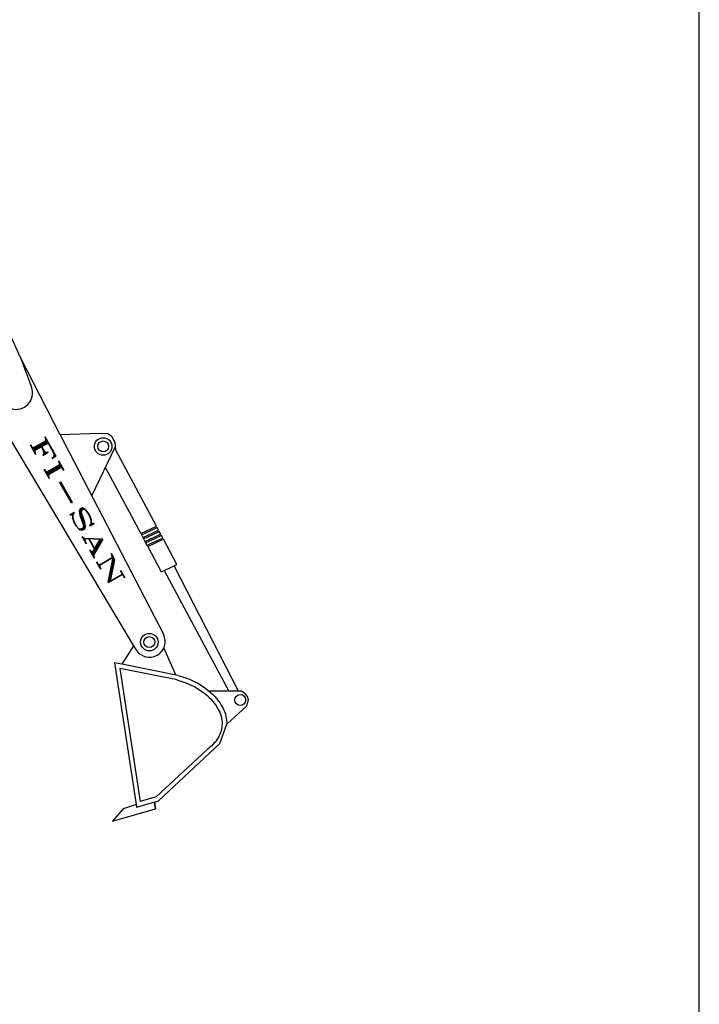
# Model space of a CAD drawing. Extents: x 149 to 250, y -977 to -912.
# Tile 155 of 156: x 236.81 to 241.44, y -926.08 to -919.37. Entities that reach past the tile are written whole.
import ezdxf
from ezdxf.enums import TextEntityAlignment as Align

# ---------------------------------------------------------------- set-up
doc = ezdxf.new("R2010")
doc.units = 0
doc.header["$MEASUREMENT"] = 0
doc.layers.get('0').update_dxf_attribs({"linetype": 'CONTINUOUS'})
doc.layers.get('Defpoints').update_dxf_attribs({"linetype": 'CONTINUOUS'})
doc.styles.add('ROMANT', font='romant')

msp = doc.modelspace()

# ---------------------------------------------------------------- linework, layer by layer
for p, q in [((236.81295, -921.66687), (236.61407, -921.22562)), ((237.08658, -922.19621), (236.81295, -921.66687)), ((236.63312, -922.04273), (237.58597, -923.63378)), ((237.35628, -922.18758), (237.08658, -922.19621)), ((237.41104, -922.19063), (237.35628, -922.18758)), ((237.43841, -922.20889), (237.41104, -922.19063)), ((237.45971, -922.24847), (237.43841, -922.20889)), ((237.46386, -922.30136), (237.45971, -922.24847)), ((237.74196, -922.82021), (237.46386, -922.30136)), ((237.39362, -922.42081), (237.63447, -922.87017)), ((237.7372, -922.82242), (237.74196, -922.82021)), ((237.74184, -922.83129), (237.7372, -922.82242)), ((237.6392, -922.87899), (237.64867, -922.89665)), ((237.7467, -922.82903), (237.74184, -922.83129)), ((237.75616, -922.84669), (237.7467, -922.82903)), ((237.75112, -922.84903), (237.75616, -922.84669)), ((237.75576, -922.8579), (237.75112, -922.84903)), ((237.76089, -922.85552), (237.75576, -922.8579)), ((237.77035, -922.87318), (237.76089, -922.85552)), ((237.76504, -922.87565), (237.77035, -922.87318)), ((237.76968, -922.88452), (237.76504, -922.87565)), ((237.77509, -922.882), (237.76968, -922.88452)), ((237.78455, -922.89966), (237.77509, -922.882)), ((237.6534, -922.90548), (237.66286, -922.92314)), ((237.6676, -922.93196), (237.67706, -922.94962)), ((237.68179, -922.95845), (237.7737, -923.12992)), ((237.77895, -922.90226), (237.78455, -922.89966)), ((237.78359, -922.91113), (237.77895, -922.90226)), ((237.78928, -922.90849), (237.78359, -922.91113)), ((237.88119, -923.07996), (237.78928, -922.90849)), ((237.86146, -923.08912), (237.88119, -923.07996)), ((238.30031, -923.94395), (237.86146, -923.08912)), ((237.79342, -923.12075), (238.23472, -923.94408)), ((237.58597, -923.63378), (237.5064, -923.75954)), ((237.4555, -923.74937), (237.60269, -924.71431)), ((237.5064, -923.75954), (237.4555, -923.74937)), ((238.31993, -923.94448), (238.30031, -923.94395)), ((238.33435, -923.95178), (238.31993, -923.94448)), ((238.34873, -923.96343), (238.33435, -923.95178)), ((238.36175, -923.97987), (238.34873, -923.96343)), ((238.35213, -924.04774), (238.36243, -924.02921)), ((238.36723, -924.00249), (238.36175, -923.97987)), ((238.36243, -924.02921), (238.36723, -924.00249)), ((238.21972, -924.16873), (238.35213, -924.04774)), ((238.17203, -924.30067), (238.21972, -924.16873)), ((237.75523, -924.69137), (238.17203, -924.30067)), ((237.7285, -924.69939), (237.75523, -924.69137)), ((237.7359, -924.74384), (237.7285, -924.69939)), ((237.44236, -924.82858), (237.7359, -924.74384)), ((237.51444, -924.74488), (237.44236, -924.82858)), ((237.60269, -924.71431), (237.51444, -924.74488))]:
    msp.add_line(p, q)
at = {"color": 7}
for p, q in [((236.81295, -921.66687), (236.89088, -921.87336)), ((237.08658, -922.19621), (237.78915, -923.55535)), ((237.30229, -922.61352), (237.46192, -922.27669)), ((237.63447, -922.87017), (237.7372, -922.82242)), ((237.64236, -922.87753), (237.63755, -922.86874)), ((237.6392, -922.87899), (237.74184, -922.83129)), ((237.64867, -922.89665), (237.75112, -922.84903)), ((237.6534, -922.90548), (237.75576, -922.8579)), ((237.66286, -922.92314), (237.76504, -922.87565)), ((237.6676, -922.93196), (237.76968, -922.88452)), ((237.65682, -922.90389), (237.652, -922.8951)), ((237.67127, -922.93026), (237.66645, -922.92147)), ((237.67706, -922.94962), (237.77895, -922.90226)), ((237.68572, -922.95662), (237.6809, -922.94783)), ((237.68179, -922.95845), (237.78359, -922.91113)), ((237.7737, -923.12992), (237.86146, -923.08912)), ((237.58597, -923.63378), (237.60159, -923.65985)), ((237.8726, -923.83277), (237.79206, -923.64789)), ((237.88812, -923.83588), (237.5064, -923.75954)), ((237.88199, -923.86652), (237.49312, -923.78876)), ((237.49312, -923.78876), (237.63149, -924.69588)), ((238.30031, -923.94395), (238.10188, -923.94434)), ((238.31184, -923.96641), (238.31184, -923.96641)), ((238.0828, -924.34455), (237.73929, -924.66353)), ((237.7285, -924.69939), (237.60602, -924.73615)), ((237.73929, -924.66353), (237.63149, -924.69588)), ((237.7285, -924.69939), (237.7359, -924.74384)), ((237.60269, -924.71431), (237.60602, -924.73615))]:
    msp.add_line(p, q, dxfattribs=at)
for points in [[(237.88114, -923.86631, -0.0194486), (237.9352, -923.88398, -0.0778933), (238.07289, -923.96104, -0.1071771), (238.1671, -924.07483, -0.1441648), (238.1877, -924.18097, -0.1441648)], [(237.88969, -923.83625, -0.0194486), (237.94605, -923.85468, -0.0778933), (238.09219, -923.93646, -0.1071771), (238.19485, -924.06045, -0.1267595), (238.21972, -924.16873, -0.1441648)], [(238.1877, -924.18097, -0.1441648), (238.14749, -924.28133, -0.0643381), (238.08366, -924.34383, -0.0643381)]]:
    msp.add_lwpolyline(points, format="xyb", dxfattribs=at)
for centre in [(237.37871, -922.27621), (237.693, -923.60929)]:
    msp.add_circle(centre, 0.05972)
for centre in [(237.37871, -922.27621), (237.693, -923.60929), (238.31184, -924.00365)]:
    msp.add_circle(centre, 0.03725, dxfattribs=at)
for centre, radius, start, end in [((236.78706, -921.91255), 0.11097, 251.364636, 20.678942), ((237.69373, -923.60467), 0.10741, 210.916572, 27.335645)]:
    msp.add_arc(centre, radius, start, end, dxfattribs=at)
at = {"layer": 'Defpoints'}
msp.add_lwpolyline([(219.83731, -940.3021), (241.43731, -940.3021), (241.43731, -912.4021), (219.83731, -912.4021)], close=True, dxfattribs=at)

# ---------------------------------------------------------------- texts
at = {"color": 7, "style": 'ROMANT', "width": 1.779967}
msp.add_text('FI-SAN', height=0.113207, rotation=299.505928, dxfattribs=at).set_placement((236.87406, -922.24928), (237.43645, -923.24305), align=Align.FIT)

doc.saveas('drawing.dxf')
